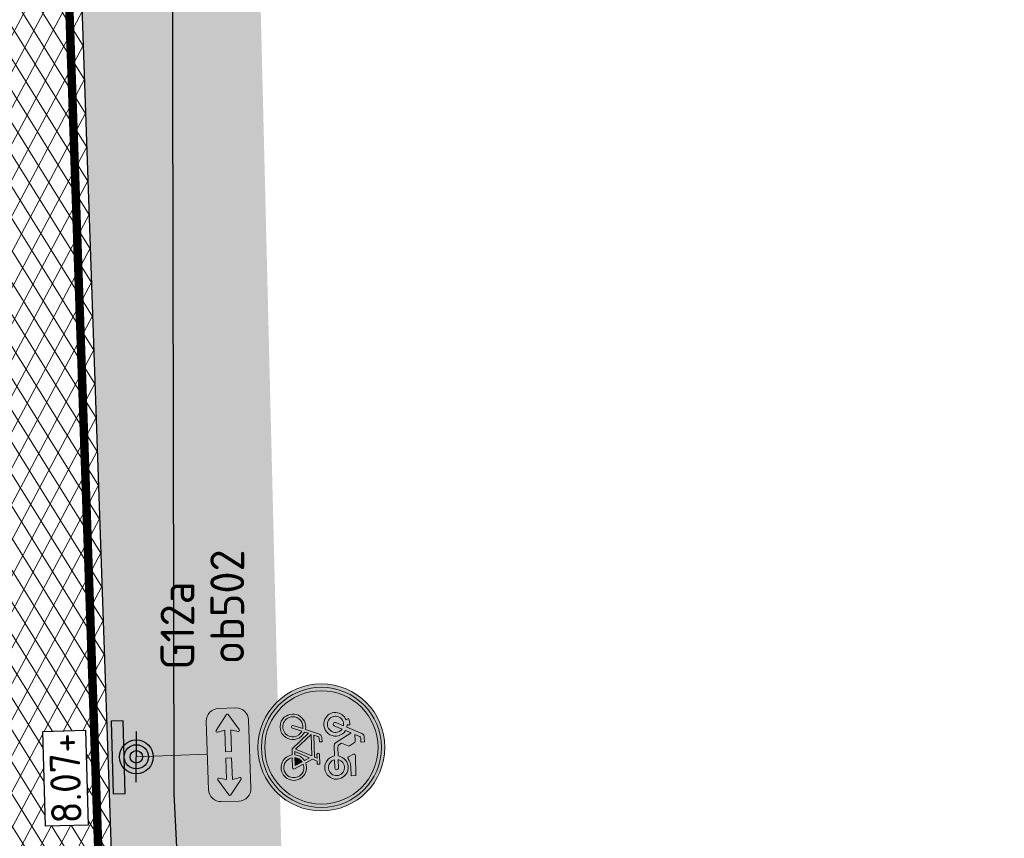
# Model space of a CAD drawing. Header units: metres. Extents: x 157685 to 160831, y 403691 to 406312.
# Tile 13 of 134: x 158669 to 158681, y 404204 to 404214. Entities that reach past the tile are written whole.
import ezdxf

# ---------------------------------------------------------------- set-up
doc = ezdxf.new("R2010")
doc.units = ezdxf.units.M
doc.linetypes.add('DASHDOT2', pattern=[12.7, 6.35, -3.175, 0, -3.175])
doc.layers.get('Defpoints').update_dxf_attribs({"color": 171})
for name, color, linetype, lineweight in [('N-WE-GR-GRAS-A', 62, 'Continuous', 18), ('N-WE-GW-HOOGTE_AFWERKHOOGTE-T25', 7, 'Continuous', 25), ('N-WE-IE-AANPIJLING-G', 7, 'Continuous', 18), ('N-WE-IE-MEUBILAIR_WEGMEUBILAIR-S', 7, 'Continuous', 25), ('N-WE-VH-GESLOTENVERHARDING_ASFALT-A-200', 253, 'Continuous', 18), ('N-WE-VH-KANTVERHARDING-G', 7, 'Continuous', 30), ('N-WE-VW-MARKERING_LANGS_STREEP_DOORGETROKKEN_010-G', 7, 'Continuous', 13), ('N-WE-VW-VERKEERSTEKEN_BORD-S', 1, 'Continuous', 25), ('N-WE-VW-VERKEERSTEKEN_BORD_G-S-500', 7, 'Continuous', 25), ('N-WE-VW-VERKEERSTEKEN_BORD_ONDERBORD-S-500', 7, 'Continuous', 25), ('X-XX-AL-BLADVERWIJZING_AS-G', 7, 'DASHDOT2', 25)]:
    doc.layers.add(name, color=color, linetype=linetype, lineweight=lineweight)
doc.styles.add('NLCS-ISO', font='NLCS-ISO.TTF')
doc.styles.add('NLCS-ISO-M200-T18', font='NLCS-ISO.TTF', dxfattribs={"height": 0.36})
pattern_1 = [(0, (0, 0), (1, 1), [0.12, -0.8]), (45, (0.4, 0.2), (-0.1131370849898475, 1.866761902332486), [0.12, -0.8]), (29.99999999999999, (0.08, 0.12), (0.2274613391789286, 1.286025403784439), [0.12, -0.8]), (15, (0.32, 0.48), (0.3856270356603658, 0.7244941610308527), [0.12, -0.8]), (135, (0.16, 2), (-0.02828427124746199, -0.6505382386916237), [0.12, -0.8]), (150, (1.2, 0.4), (0.2156921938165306, -0.5864101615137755), [0.12, -0.8]), (165, (0.24, 0.04), (0.1434520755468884, -0.7010146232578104), [0.12, -0.8]), (85, (0.4, 0.4), (-0.872677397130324, 1.040016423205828), [0.12, -0.8]), (99.99999999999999, (0, 0), (-1.112117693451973, 0.7787131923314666), [0.12, -0.7999999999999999])]

# ---------------------------------------------------------------- blocks, each defined once
blk = doc.blocks.new('N-SVW-VERKEERSTEKEN_BORD_G12A-SO')
at = {"true_color": 0x007dc8}
h = blk.add_hatch(color=152, dxfattribs=at)
h.dxf.hatch_style = 1
h.paths.add_polyline_path([(3.356918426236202, 1.154815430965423), (3.546040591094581, 1.219875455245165, 0.5778775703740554), (-2.833352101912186, 2.456545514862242), (-2.682239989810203, 2.325529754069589, -0.5778775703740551)])
at = {"true_color": 0xffffff}
h = blk.add_hatch(color=7, dxfattribs=at)
h.dxf.hatch_style = 1
h.paths.add_polyline_path([(-2.682239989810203, 2.325529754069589), (-2.531127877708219, 2.194513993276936, -0.5778775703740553), (3.167796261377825, 1.089755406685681), (3.356918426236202, 1.154815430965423, 0.5778775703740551)])
at = {"true_color": 0x007dc8}
h = blk.add_hatch(color=152, dxfattribs=at)
h.dxf.hatch_style = 1
h.paths.add_polyline_path([(-3.35, 0, 1), (3.35, 0, 1)])
h.paths.add_polyline_path([(-0.05489022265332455, 1.663209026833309), (-0.2368011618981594, 1.958814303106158, 0.2553060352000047), (-0.3137206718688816, 2.000828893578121), (-0.7132546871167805, 2.000828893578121), (-0.6119572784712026, 2.237174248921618, -0.3183027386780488), (-0.4769093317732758, 2.332838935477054), (-0.2574392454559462, 2.332838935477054), (-0.2574392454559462, 2.546676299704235), (-0.5331907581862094, 2.546676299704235, 0.3213273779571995), (-0.7639033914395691, 2.411628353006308), (-1.157804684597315, 1.528161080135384), (-1.287219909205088, 1.550646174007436), (-1.287219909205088, 1.719490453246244, 0.1068023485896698), (-1.664245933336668, 1.651943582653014), (-1.591112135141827, 1.494364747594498, 0.6710616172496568), (-1.655304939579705, 0.2490095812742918, 0.9483494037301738), (-0.9608425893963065, 1.449348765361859), (-0.8201619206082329, 1.775726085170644), (-0.2524832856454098, 0.8483395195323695, 0.2610761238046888), (-0.09990620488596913, 0.7628435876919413), (0.5247306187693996, 0.7628435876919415, 0.9315490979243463), (1.903419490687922, 0.8585082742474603, 0.9228273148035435), (0.5303633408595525, 0.9710711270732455), (0.00124606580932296, 0.9710710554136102, -0.2552017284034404), (-0.12239129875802, 1.038572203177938), (-0.2236887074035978, 1.196151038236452), (-0.04952293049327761, 1.572598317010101, 0.2513456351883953)], flags=16)
h.paths.add_polyline_path([(-1.234402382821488, 1.333895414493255), (-1.443895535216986, 0.8789584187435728, 1), (-1.254757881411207, 0.7918627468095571), (-1.045264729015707, 1.246799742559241, -0.8633696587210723), (-1.520287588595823, 0.4252713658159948, -0.929508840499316)], flags=0)
h.paths.add_polyline_path([(0.5190978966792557, 2.000828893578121), (1.717722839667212, 2.000828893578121), (1.717722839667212, 1.719490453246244), (1.16621981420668, 1.719490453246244, 0.1366086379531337), (0.7054305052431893, 1.559138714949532, -0.4856487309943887), (0.5866447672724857, 1.584396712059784), (0.4433471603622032, 1.890461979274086, -0.5265277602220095)], flags=16)
h.paths.add_polyline_path([(-0.5556418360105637, 0.04230770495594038), (-0.3305959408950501, 0.04254207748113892), (-0.3305959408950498, -0.1149909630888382), (-0.5275580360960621, -0.1149909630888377, 0.3458606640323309), (-0.6513101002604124, -0.1901433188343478), (-0.7413954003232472, -0.4301486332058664), (0.564113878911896, -0.4301486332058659), (0.6372934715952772, -0.2725697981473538), (0.4122135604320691, -0.2725697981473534, -1), (0.4122135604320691, -0.1149909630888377), (0.9917886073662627, -0.1149909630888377), (0.9917886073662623, -0.2725697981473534), (0.8060919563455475, -0.2725697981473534), (0.6823094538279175, -0.5482984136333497), (0.8904911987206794, -0.9534422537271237, -0.3180092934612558), (1.737378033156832, -1.177270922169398, -0.4761740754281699), (1.514794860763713, -2.321085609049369, -0.5293484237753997), (0.4009481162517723, -1.735657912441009), (0.04077446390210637, -1.735657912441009), (-0.8539353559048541, -0.7452605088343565), (-0.9327247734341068, -0.975973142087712, -0.427470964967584), (-0.5950982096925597, -2.017348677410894, -0.4733002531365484), (-1.738981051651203, -2.240034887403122, -0.7942654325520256), (-1.079015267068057, -0.9196917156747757), (-0.8089193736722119, -0.148787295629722, -0.3343475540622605)], flags=16)
h.paths.add_polyline_path([(1.689078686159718, 0.8832194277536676, -0.929508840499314), (0.7441778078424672, 0.7628435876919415), (1.245032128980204, 0.7628435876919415, 1), (1.245032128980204, 0.9710711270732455), (0.7441778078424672, 0.9710711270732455, -0.8633696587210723)], flags=0)
h.paths.add_polyline_path([(-0.7864113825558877, -0.5820489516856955), (0.4909800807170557, -0.5820489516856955), (0.06330535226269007, -1.527430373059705)], flags=0)
h.paths.add_polyline_path([(-1.135296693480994, -1.07727055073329), (-1.332258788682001, -1.634360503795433, 1.053204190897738), (-1.180312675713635, -1.679376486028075), (-0.988983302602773, -1.12791925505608, -0.5422541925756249), (-0.8795759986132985, -2.11751120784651, -0.6326380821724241), (-1.855575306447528, -1.6568455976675, -0.4799026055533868)], flags=0)
h.paths.add_polyline_path([(0.5979102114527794, -0.7283623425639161), (0.7498105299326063, -1.020989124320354, 0.2341669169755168), (0.4009481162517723, -1.578079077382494), (0.2096187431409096, -1.578079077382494)], flags=0)
h.paths.add_polyline_path([(0.8229901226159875, -1.167302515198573), (1.036804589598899, -1.578079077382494), (0.564113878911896, -1.578079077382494, -0.2160576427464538)], flags=0)
h.paths.add_polyline_path([(0.9636707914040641, -1.094122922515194, -0.5642606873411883), (1.744430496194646, -1.74783627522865, -0.3964878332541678), (1.099204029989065, -2.250804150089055, -0.3501344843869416), (0.564113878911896, -1.735657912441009), (1.166219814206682, -1.735657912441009, 0.5661508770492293), (1.233766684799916, -1.623095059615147)], flags=0)
h = blk.add_hatch(color=152, dxfattribs=at)
h.dxf.hatch_style = 1
h.paths.add_polyline_path([(-2.682239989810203, 2.325529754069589), (-2.833352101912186, 2.456545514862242, 0.1804943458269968), (-3.75, 0, 0.4142135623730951), (0, -3.75), (0, -3.55, -0.4142135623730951), (-3.55, 0, -0.1804943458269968)])
at = {"true_color": 0xffffff}
h = blk.add_hatch(color=7, dxfattribs=at)
h.dxf.hatch_style = 1
h.paths.add_polyline_path([(-0.05489022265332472, 1.663209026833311), (-0.2368011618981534, 1.958814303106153, 0.2553060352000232), (-0.3137206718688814, 2.000828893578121), (-0.713254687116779, 2.00082889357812), (-0.6119572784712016, 2.237174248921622, -0.3183027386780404), (-0.4769093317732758, 2.332838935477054), (-0.257439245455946, 2.332838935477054), (-0.257439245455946, 2.546676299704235), (-0.5331907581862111, 2.546676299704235, 0.3213273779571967), (-0.7639033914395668, 2.411628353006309), (-1.157804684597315, 1.528161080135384), (-1.287219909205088, 1.550646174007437), (-1.287219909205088, 1.719490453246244, 0.1068023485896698), (-1.664245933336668, 1.651943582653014), (-1.591112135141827, 1.494364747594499, 0.671061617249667), (-1.65530493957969, 0.2490095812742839, 0.9483494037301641), (-0.9608425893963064, 1.449348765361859), (-0.8201619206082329, 1.775726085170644), (-0.2518065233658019, 0.8472428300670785, 0.2591533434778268), (-0.09990620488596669, 0.7628435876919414), (0.5247306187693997, 0.7628435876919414, 0.9315490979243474), (1.903419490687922, 0.8585082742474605, 0.9228273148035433), (0.5303633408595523, 0.9710711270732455), (0.001391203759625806, 0.9710711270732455, -0.2554646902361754), (-0.1223912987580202, 1.038572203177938), (-0.2236887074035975, 1.196151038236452), (-0.04925750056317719, 1.573177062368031, 0.2495832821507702)])
h.paths.add_polyline_path([(-1.520287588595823, 0.425271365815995, -0.9295088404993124), (-1.234402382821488, 1.333895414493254), (-1.443895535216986, 0.8789584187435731, 1), (-1.254757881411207, 0.7918627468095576), (-1.045264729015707, 1.246799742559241, -0.8633696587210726)], flags=16)
h.paths.add_polyline_path([(1.689078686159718, 0.8832194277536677, -0.9295088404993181), (0.744177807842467, 0.7628435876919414), (1.245032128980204, 0.7628435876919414, 1), (1.245032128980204, 0.9710711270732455), (0.744177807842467, 0.9710711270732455, -0.8633696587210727)], flags=16)
h = blk.add_hatch(color=7, dxfattribs=at)
h.dxf.hatch_style = 1
h.paths.add_polyline_path([(-3.35, 0, -0.1804943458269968), (-2.531127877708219, 2.194513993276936), (-2.682239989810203, 2.325529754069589, 0.1804943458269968), (-3.55, 0, 0.4142135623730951), (0, -3.55), (0, -3.35, -0.4142135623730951)])
h = blk.add_hatch(color=7, dxfattribs=at)
h.dxf.hatch_style = 1
h.paths.add_polyline_path([(1.166219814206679, 1.719490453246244), (1.717722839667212, 1.719490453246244), (1.717722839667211, 2.000828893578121), (0.5190978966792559, 2.000828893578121, 0.5721557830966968), (0.4481691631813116, 1.880162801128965), (0.5866447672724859, 1.584396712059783, 0.4363209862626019), (0.6951614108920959, 1.551910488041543, -0.1401265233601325)])
at = {"true_color": 0x007dc8}
h = blk.add_hatch(color=152, dxfattribs=at)
h.dxf.hatch_style = 1
h.paths.add_polyline_path([(-1.045264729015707, 1.246799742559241), (-1.254757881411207, 0.7918627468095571, -1), (-1.443895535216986, 0.8789584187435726), (-1.234402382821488, 1.333895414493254, 0.9295088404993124), (-1.520287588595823, 0.425271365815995, 0.8633696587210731)])
h = blk.add_hatch(color=152, dxfattribs=at)
h.dxf.hatch_style = 1
h.paths.add_polyline_path([(3.75, 0, 0.08302223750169), (3.546040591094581, 1.219875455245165), (3.356918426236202, 1.154815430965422, -0.08302223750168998), (3.55, 0, -0.4142135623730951), (0, -3.55), (0, -3.75, 0.4142135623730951)])
h = blk.add_hatch(color=152, dxfattribs=at)
h.dxf.hatch_style = 1
h.paths.add_polyline_path([(0.744177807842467, 0.9710711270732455), (1.245032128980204, 0.9710711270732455, -1), (1.245032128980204, 0.7628435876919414), (0.744177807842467, 0.7628435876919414, 0.9295088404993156), (1.689078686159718, 0.8832194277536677, 0.8633696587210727)])
at = {"true_color": 0xffffff}
h = blk.add_hatch(color=7, dxfattribs=at)
h.dxf.hatch_style = 1
h.paths.add_polyline_path([(3.356918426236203, 1.154815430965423), (3.167796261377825, 1.08975540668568, -0.08302223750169), (3.35, 0, -0.4142135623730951), (0, -3.35), (0, -3.55, 0.4142135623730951), (3.55, 0, 0.08302223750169)])
h = blk.add_hatch(color=7, dxfattribs=at)
h.dxf.hatch_style = 1
h.paths.add_polyline_path([(0.6823094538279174, -0.5482984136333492), (0.8060919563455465, -0.2725697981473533), (0.9917886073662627, -0.2725697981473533), (0.9917886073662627, -0.1149909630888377), (0.412213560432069, -0.1149909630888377, 1), (0.412213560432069, -0.2725697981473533), (0.6372934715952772, -0.2725697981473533), (0.5641138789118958, -0.4301486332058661), (-0.7413954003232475, -0.4301486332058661), (-0.6513101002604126, -0.190143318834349, -0.3458606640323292), (-0.5275580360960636, -0.1149909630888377), (-0.3305959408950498, -0.1149909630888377), (-0.3305959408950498, 0.04254207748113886), (-0.5556418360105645, 0.04230770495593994, 0.3343475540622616), (-0.8089193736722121, -0.1487872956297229), (-1.079015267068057, -0.9196917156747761, 0.7942654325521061), (-1.738981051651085, -2.240034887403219, 0.4733002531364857), (-0.5950982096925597, -2.017348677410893, 0.427470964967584), (-0.932724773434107, -0.9759731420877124), (-0.853935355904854, -0.7452605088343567), (0.04077446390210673, -1.735657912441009), (0.4009481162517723, -1.735657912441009, 0.5293484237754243), (1.514794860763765, -2.321085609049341, 0.4761740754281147), (1.73737803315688, -1.177270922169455, 0.3180092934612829), (0.8904911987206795, -0.9534422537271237)])
h.paths.add_polyline_path([(-0.7864113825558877, -0.5820489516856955), (0.4909800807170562, -0.5820489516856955), (0.06330535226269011, -1.527430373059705)], flags=16)
h.paths.add_polyline_path([(-0.9889833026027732, -1.127919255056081, -0.5422541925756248), (-0.8795759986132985, -2.117511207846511, -0.6326380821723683), (-1.855575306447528, -1.656845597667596, -0.479902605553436), (-1.135296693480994, -1.07727055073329), (-1.332258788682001, -1.634360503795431, 1.053204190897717), (-1.180312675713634, -1.679376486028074)], flags=16)
h.paths.add_polyline_path([(0.5979102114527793, -0.7283623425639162), (0.7498105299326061, -1.020989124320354, 0.2341669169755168), (0.4009481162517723, -1.578079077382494), (0.2096187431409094, -1.578079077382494)], flags=16)
h.paths.add_polyline_path([(0.822990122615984, -1.167302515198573), (1.036804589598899, -1.578079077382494), (0.5641138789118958, -1.578079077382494, -0.2160576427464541)], flags=16)
h.paths.add_polyline_path([(0.5641138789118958, -1.735657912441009), (1.166219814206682, -1.735657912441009, 0.566150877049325), (1.233766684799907, -1.623095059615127), (0.9636707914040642, -1.094122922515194, -0.5642606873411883), (1.744430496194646, -1.74783627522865, -0.3964878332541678), (1.099204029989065, -2.250804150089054, -0.3501344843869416)], flags=16)
at = {"true_color": 0x007dc8}
h = blk.add_hatch(color=152, dxfattribs=at)
h.dxf.hatch_style = 1
h.paths.add_polyline_path([(-0.7864113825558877, -0.5820489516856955), (0.06330535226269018, -1.527430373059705), (0.490980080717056, -0.5820489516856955)])
h = blk.add_hatch(color=152, dxfattribs=at)
h.dxf.hatch_style = 1
h.paths.add_polyline_path([(-1.332258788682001, -1.634360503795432), (-1.135296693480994, -1.07727055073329, 0.479902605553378), (-1.855575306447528, -1.656845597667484, 0.6326380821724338), (-0.8795759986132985, -2.117511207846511, 0.5422541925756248), (-0.9889833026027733, -1.12791925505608), (-1.180312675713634, -1.679376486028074, -1.053204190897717)])
h = blk.add_hatch(color=152, dxfattribs=at)
h.dxf.hatch_style = 1
h.paths.add_polyline_path([(0.2096187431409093, -1.578079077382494), (0.4009481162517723, -1.578079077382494, -0.2341669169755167), (0.7498105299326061, -1.020989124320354), (0.5979102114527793, -0.7283623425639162)])
h = blk.add_hatch(color=152, dxfattribs=at)
h.dxf.hatch_style = 1
h.paths.add_polyline_path([(1.744430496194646, -1.74783627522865, 0.5642606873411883), (0.9636707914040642, -1.094122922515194), (1.233766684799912, -1.623095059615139, -0.5661508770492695), (1.166219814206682, -1.735657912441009), (0.5641138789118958, -1.735657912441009, 0.3501344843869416), (1.099204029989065, -2.250804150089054, 0.3964878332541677)])
h = blk.add_hatch(color=152, dxfattribs=at)
h.dxf.hatch_style = 1
h.paths.add_polyline_path([(1.036804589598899, -1.578079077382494), (0.8229901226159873, -1.167302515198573, 0.2160576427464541), (0.5641138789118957, -1.578079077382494)])
at = {"color": 7, "lineweight": 0, "true_color": 0xffffff}
for points in [[(0.5303633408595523, 0.9710711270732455, -0.9228273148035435), (1.903419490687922, 0.8585082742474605, -0.931549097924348), (0.5247306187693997, 0.7628435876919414), (-0.09990620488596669, 0.7628435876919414, -0.2591533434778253), (-0.2518065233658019, 0.8472428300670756), (-0.8201619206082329, 1.775726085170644), (-0.9608425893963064, 1.449348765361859, -0.9483494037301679), (-1.655304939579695, 0.2490095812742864, -0.6710616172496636), (-1.591112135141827, 1.494364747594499), (-1.664245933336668, 1.651943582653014, -0.1068023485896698), (-1.287219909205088, 1.719490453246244), (-1.287219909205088, 1.550646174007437), (-1.157804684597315, 1.528161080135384), (-0.7639033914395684, 2.411628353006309, -0.3213273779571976), (-0.5331907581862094, 2.546676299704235), (-0.257439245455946, 2.546676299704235), (-0.257439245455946, 2.332838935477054), (-0.4769093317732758, 2.332838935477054, 0.3183027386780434), (-0.6119572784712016, 2.237174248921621), (-0.7132546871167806, 2.000828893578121), (-0.3137206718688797, 2.000828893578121, -0.2655979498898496), (-0.2349541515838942, 1.955812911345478), (-0.05489022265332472, 1.663209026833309, -0.2495832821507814), (-0.04925750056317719, 1.573177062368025), (-0.2236887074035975, 1.196151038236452), (-0.1223912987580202, 1.038572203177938, 0.2554646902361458), (0.001391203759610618, 0.9710711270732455)], [(1.717722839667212, 2.000828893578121), (0.5190978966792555, 2.000828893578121, 0.5265277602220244), (0.4433471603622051, 1.890461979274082), (0.5866447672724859, 1.584396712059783, 0.4856487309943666), (0.7054305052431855, 1.559138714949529, -0.1366086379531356), (1.166219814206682, 1.719490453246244), (1.717722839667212, 1.719490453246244)], [(-1.045264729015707, 1.246799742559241, -0.8633696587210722), (-1.520287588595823, 0.425271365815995, -0.9295088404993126), (-1.234402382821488, 1.333895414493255), (-1.443895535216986, 0.8789584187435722, 0.9999999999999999), (-1.254757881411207, 0.7918627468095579)], [(0.744177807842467, 0.9710711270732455, -0.8633696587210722), (1.689078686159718, 0.8832194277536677, -0.9295088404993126), (0.744177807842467, 0.7628435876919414), (1.245032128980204, 0.7628435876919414, 0.9999999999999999), (1.245032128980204, 0.9710711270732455)], [(0.6823094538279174, -0.5482984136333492), (0.8060919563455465, -0.2725697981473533), (0.9917886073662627, -0.2725697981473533), (0.9917886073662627, -0.1149909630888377), (0.412213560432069, -0.1149909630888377, 0.9999999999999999), (0.412213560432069, -0.2725697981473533), (0.6372934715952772, -0.2725697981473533), (0.5641138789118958, -0.4301486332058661), (-0.7413954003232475, -0.4301486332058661), (-0.6513101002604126, -0.1901433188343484, -0.3458606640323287), (-0.5275580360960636, -0.1149909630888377), (-0.3305959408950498, -0.1149909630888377), (-0.3305959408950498, 0.04254207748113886), (-0.5556418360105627, 0.04230770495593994, 0.3343475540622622), (-0.8089193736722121, -0.1487872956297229), (-1.079015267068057, -0.9196917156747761, 0.7942654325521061), (-1.738981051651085, -2.240034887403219, 0.4733002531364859), (-0.5950982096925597, -2.017348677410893, 0.4274709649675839), (-0.932724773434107, -0.9759731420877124), (-0.853935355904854, -0.7452605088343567), (0.04077446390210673, -1.735657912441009), (0.4009481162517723, -1.735657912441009, 0.5293484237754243), (1.514794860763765, -2.321085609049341, 0.4761740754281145), (1.73737803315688, -1.177270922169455, 0.3180092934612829), (0.8904911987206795, -0.9534422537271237)], [(-0.9889833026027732, -1.12791925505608, -0.5422541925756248), (-0.8795759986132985, -2.117511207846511, -0.6326380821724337), (-1.855575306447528, -1.656845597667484, -0.479902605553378), (-1.135296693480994, -1.07727055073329), (-1.332258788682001, -1.634360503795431, 1.053204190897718), (-1.180312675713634, -1.679376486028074)], [(0.5979102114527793, -0.7283623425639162), (0.2096187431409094, -1.578079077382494), (0.4009481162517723, -1.578079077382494, -0.2341669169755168), (0.7498105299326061, -1.020989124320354)], [(0.9636707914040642, -1.094122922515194, -0.5642606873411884), (1.744430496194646, -1.74783627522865, -0.3964878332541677), (1.099204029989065, -2.250804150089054, -0.3501344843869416), (0.5641138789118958, -1.735657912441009), (1.166219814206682, -1.735657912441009, 0.5661508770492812), (1.233766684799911, -1.623095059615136)], [(1.036804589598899, -1.578079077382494), (0.8229901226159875, -1.167302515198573, 0.2160576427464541), (0.5641138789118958, -1.578079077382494)]]:
    blk.add_lwpolyline(points, format="xyb", close=True, dxfattribs=at)
blk.add_lwpolyline([(0.4909800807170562, -0.5820489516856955), (-0.7864113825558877, -0.5820489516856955), (0.06330535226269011, -1.527430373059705)], close=True, dxfattribs=at)
at = {"color": 152, "lineweight": 0, "true_color": 0x007dc8}
blk.add_circle((0, 0), 3.75, dxfattribs=at)
at = {"color": 7, "lineweight": 0, "true_color": 0xffffff}
for radius in [3.55, 3.35]:
    blk.add_circle((0, 0), radius, dxfattribs=at)
blk = doc.blocks.new('N-SVW-VERKEERSTEKEN_BORD_ONDERBORD_OB502-SO')
at = {"true_color": 0xffffff}
h = blk.add_hatch(color=7, dxfattribs=at)
h.dxf.hatch_style = 1
edge = h.paths.add_edge_path()
edge.add_line((-2.749999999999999, 0.5240370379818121), (-2.749999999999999, -0.5240370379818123))
edge.add_arc((-2.024037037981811, -0.5240370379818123), 0.7259629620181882, 180, 270.0000000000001)
edge.add_line((-2.02403703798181, -1.250000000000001), (2.02403703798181, -1.25))
edge.add_arc((2.02403703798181, -0.5240370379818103), 0.7259629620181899, 270.0000000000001, 360)
edge.add_line((2.75, -0.5240370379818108), (2.749999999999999, 0.524037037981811))
edge.add_arc((2.02403703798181, 0.524037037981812), 0.7259629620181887, 359.9999999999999, 449.9999999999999)
edge.add_line((2.024037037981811, 1.250000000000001), (-2.02403703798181, 1.25))
edge.add_arc((-2.024037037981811, 0.5240370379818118), 0.7259629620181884, 449.9999999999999, 540)
at = {"true_color": 0x191919}
h = blk.add_hatch(color=250, dxfattribs=at)
h.dxf.hatch_style = 1
edge = h.paths.add_edge_path()
edge.add_arc((-2.332920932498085, -6.985717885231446e-16), 0.07060174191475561, 484.6848958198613, 595.4488515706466)
edge.add_line((-2.372962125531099, -0.05814902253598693), (-1.466168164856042, -0.6841253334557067))
edge.add_arc((-1.426992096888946, -0.6273745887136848), 0.06895949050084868, 235.3819778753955, 376.980443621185)
edge.add_line((-1.361038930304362, -0.6072352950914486), (-1.463026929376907, -0.1741725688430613))
edge.add_line((-1.463026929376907, -0.1741725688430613), (-0.1868178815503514, -0.1741725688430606))
edge.add_line((-0.1868178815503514, -0.1741725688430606), (-0.1868178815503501, 0.1741661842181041))
edge.add_line((-0.1868178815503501, 0.1741661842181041), (-1.463026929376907, 0.1741661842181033))
edge.add_line((-1.463026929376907, 0.1741661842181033), (-1.361038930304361, 0.6088059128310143))
edge.add_arc((-1.42990009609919, 0.6249641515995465), 0.07073152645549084, 346.794480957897, 480.8476316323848)
edge.add_line((-1.466168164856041, 0.6856895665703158), (-2.373097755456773, 0.05805539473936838))
h = blk.add_hatch(color=250, dxfattribs=at)
h.dxf.hatch_style = 1
edge = h.paths.add_edge_path()
edge.add_arc((2.332920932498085, -6.985717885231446e-16), 0.07060174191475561, -55.448851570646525, 55.31510418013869, ccw=False)
edge.add_line((2.3729621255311, -0.05814902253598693), (1.466168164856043, -0.6841253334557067))
edge.add_arc((1.426992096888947, -0.6273745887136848), 0.06895949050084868, 163.019556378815, 304.6180221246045, ccw=False)
edge.add_line((1.361038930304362, -0.6072352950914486), (1.463026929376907, -0.1741725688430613))
edge.add_line((1.463026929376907, -0.1741725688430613), (0.1868178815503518, -0.1741725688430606))
edge.add_line((0.1868178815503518, -0.1741725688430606), (0.1868178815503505, 0.1741661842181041))
edge.add_line((0.1868178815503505, 0.1741661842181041), (1.463026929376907, 0.1741661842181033))
edge.add_line((1.463026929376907, 0.1741661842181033), (1.361038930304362, 0.6088059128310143))
edge.add_arc((1.42990009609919, 0.6249641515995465), 0.07073152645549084, 59.152368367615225, 193.2055190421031, ccw=False)
edge.add_line((1.466168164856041, 0.6856895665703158), (2.373097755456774, 0.05805539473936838))
at = {"color": 250, "lineweight": 0, "true_color": 0x191919}
for points in [[(-2.749999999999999, 0.5240370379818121), (-2.749999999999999, -0.5240370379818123, 0.4142135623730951), (-2.02403703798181, -1.250000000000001), (2.02403703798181, -1.25, 0.4142135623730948), (2.75, -0.5240370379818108), (2.749999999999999, 0.524037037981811, 0.4142135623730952), (2.024037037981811, 1.250000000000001), (-2.02403703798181, 1.25, 0.4142135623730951)], [(-0.1868178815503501, 0.1741661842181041), (-1.463026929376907, 0.1741661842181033), (-1.361038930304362, 0.6088059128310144, 0.6622191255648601), (-1.466168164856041, 0.6856895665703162), (-2.373097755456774, 0.05805539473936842, 0.5240670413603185), (-2.373097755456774, -0.05805539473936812), (-1.466168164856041, -0.6841253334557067, 0.7106529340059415), (-1.361038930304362, -0.6072352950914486), (-1.463026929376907, -0.1741725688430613), (-0.186817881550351, -0.1741725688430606)], [(0.1868178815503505, 0.1741661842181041), (1.463026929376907, 0.1741661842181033), (1.361038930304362, 0.6088059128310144, -0.6622191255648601), (1.466168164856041, 0.6856895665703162), (2.373097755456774, 0.05805539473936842, -0.5240670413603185), (2.373097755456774, -0.05805539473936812), (1.466168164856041, -0.6841253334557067, -0.7106529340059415), (1.361038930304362, -0.6072352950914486), (1.463026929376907, -0.1741725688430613), (0.1868178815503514, -0.1741725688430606)]]:
    blk.add_lwpolyline(points, format="xyb", close=True, dxfattribs=at)
blk = doc.blocks.new('verkeersbord richting')
h = blk.add_hatch(color=256)
edge = h.paths.add_edge_path()
edge.add_arc((-2.096674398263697e-10, -9.234605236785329e-12), 0.7142857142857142, -540.0000000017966, -180.0000000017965)
h.paths.add_polyline_path([(-2.142857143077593, 1.42857142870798), (-2.142857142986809, 0.7142857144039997), (2.142857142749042, 0.7142857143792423), (2.142857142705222, 1.428571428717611)])
blk.add_lwpolyline([(-2.142857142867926, 1.428571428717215), (-2.142857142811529, 0.7142857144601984), (2.142857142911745, 0.7142857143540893), (2.142857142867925, 1.428571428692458)], close=True)
blk.add_circle((0, 0), 0.7142857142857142)
blk = doc.blocks.new('SIE-WEG_VERKEERSBORD_PAAL-SO')
blk.add_line((-0.2999998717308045, 0.0002770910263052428), (0.2999998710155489, -0.0002770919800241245))
for radius in [0.1999999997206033, 0.07454196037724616]:
    blk.add_circle((0, 0), radius)
at = {"style": 'NLCS-ISO'}
blk.add_attdef('VERKEERSBORD', (0.2003657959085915, 0.2017319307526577), '', height=0.3999999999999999, dxfattribs=at)

msp = doc.modelspace()

# ---------------------------------------------------------------- hatches: boundary and pattern name
at = {"layer": 'N-WE-GR-GRAS-A'}
h = msp.add_hatch(dxfattribs=at)
h.set_pattern_fill('AGR-GRAS_01-SO', color=256, scale=0.04, pattern_type=2)
h.set_pattern_definition(pattern_1)
edge = h.paths.add_edge_path()
edge.add_line((158698.9554217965, 404286.0254235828), (158699.7076652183, 404286.8846365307))
edge.add_line((158699.7076652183, 404286.8846365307), (158698.2558703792, 404289.9138262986))
edge.add_line((158698.2558703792, 404289.9138262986), (158689.1633027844, 404285.6056905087))
edge.add_line((158689.1633027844, 404285.6056905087), (158670.179, 404276.603))
edge.add_line((158670.179, 404276.603), (158654.239, 404254.3899270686))
edge.add_line((158654.239, 404254.3899270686), (158654.239, 404252.879))
edge.add_line((158654.239, 404252.879), (158655.404, 404250.925))
edge.add_line((158655.404, 404250.925), (158655.3525774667, 404248.215967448))
edge.add_line((158655.3525774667, 404248.215967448), (158655.2134875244, 404243.6302301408))
edge.add_line((158655.2134875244, 404243.6302301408), (158655.1205, 404241.2185))
edge.add_line((158655.1205, 404241.2185), (158654.9146433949, 404234.799052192))
edge.add_line((158654.9146433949, 404234.799052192), (158654.9002907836, 404230.4923366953))
edge.add_line((158654.9002907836, 404230.4923366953), (158655.358, 404217.152))
edge.add_line((158655.358, 404217.152), (158655.098, 404215.549))
edge.add_line((158655.098, 404215.549), (158654.309, 404214.047))
edge.add_line((158654.309, 404214.047), (158653.0248260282, 404212.7441843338))
edge.add_line((158653.0248260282, 404212.7441843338), (158652.018, 404211.996))
edge.add_line((158652.018, 404211.996), (158648.868592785, 404210.6705056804))
edge.add_line((158648.868592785, 404210.6705056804), (158646.841, 404210.172))
edge.add_line((158646.841, 404210.172), (158646.6833748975, 404207.8245385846))
edge.add_line((158646.6833748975, 404207.8245385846), (158649.9648288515, 404207.8160129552))
edge.add_arc((158649.9458615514, 404215.2159886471), 7.399999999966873, 270.1468577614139, 361.7967170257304)
edge.add_line((158657.3422234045, 404215.4480044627), (158657.2858057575, 404217.2465255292))
edge.add_line((158657.2858057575, 404217.2465255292), (158657.1690604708, 404220.968213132))
edge.add_arc((158725.235579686, 404223.1033857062), 68.09999999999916, 125.47036822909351, 181.7967170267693, ccw=False)
edge.add_line((158685.7183863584, 404278.565097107), (158686.2480246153, 404279.5019794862))
edge.add_line((158686.2480246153, 404279.5019794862), (158684.5285826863, 404283.4077388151))
edge.add_line((158684.5285826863, 404283.4077388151), (158688.1427619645, 404285.1217131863))
edge.add_line((158688.1427619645, 404285.1217131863), (158689.8494060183, 404281.8030418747))
edge.add_line((158689.8494060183, 404281.8030418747), (158690.7988347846, 404281.8547312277))
edge.add_arc((158725.2355796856, 404223.1033857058), 68.10000000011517, 115.60692638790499, 120.37644115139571, ccw=False)
edge.add_line((158695.8031160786, 404284.5146231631), (158698.9554217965, 404286.0254235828))
h = msp.add_hatch(dxfattribs=at)
h.set_pattern_fill('AGR-GRAS_01-SO', color=256, scale=0.04, pattern_type=2)
h.set_pattern_definition(pattern_1)
edge = h.paths.add_edge_path()
edge.add_line((158705.329863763, 404278.3218098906), (158704.2700090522, 404280.5332112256))
edge.add_line((158704.2700090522, 404280.5332112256), (158703.4107961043, 404281.2854546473))
edge.add_line((158703.4107961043, 404281.2854546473), (158698.4827236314, 404278.9235853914))
edge.add_arc((158725.235579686, 404223.103385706), 61.89999999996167, 115.6069263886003, 181.7967170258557)
edge.add_line((158663.3660122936, 404221.1626047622), (158663.8267256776, 404206.5303224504))
edge.add_line((158663.8267256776, 404206.5303224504), (158664.6975399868, 404206.5603107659))
edge.add_arc((158664.628706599, 404208.5591259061), 1.999999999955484, 271.9723208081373, 360.0000000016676)
edge.add_line((158666.6287065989, 404208.5591259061), (158666.1345433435, 404222.9432895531))
edge.add_arc((158721.101959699, 404224.836207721), 54.99999999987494, 115.91665461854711, 181.972320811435, ccw=False)
edge.add_line((158697.0634808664, 404274.3049001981), (158705.329863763, 404278.3218098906))
h = msp.add_hatch(dxfattribs=at)
h.set_pattern_fill('AGR-GRAS_01-SO', color=256, scale=0.04, pattern_type=2)
h.set_pattern_definition(pattern_1)
edge = h.paths.add_edge_path()
edge.add_line((158708.3486960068, 404272.6014180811), (158707.0674285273, 404275.2748001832))
edge.add_line((158707.0674285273, 404275.2748001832), (158698.5932022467, 404271.1568924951))
edge.add_arc((158721.1019596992, 404224.8362077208), 51.50000000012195, 115.9166546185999, 181.9723208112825)
edge.add_line((158669.6324698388, 404223.0637479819), (158672.042649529, 404153.0758569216))
edge.add_line((158672.042649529, 404153.0758569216), (158675.0221167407, 404153.1300293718))
edge.add_line((158675.0221167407, 404153.1300293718), (158674.813, 404154.148))
edge.add_line((158674.813, 404154.148), (158673.527, 404154.116))
edge.add_line((158673.527, 404154.116), (158673.1169544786, 404170.8203094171))
edge.add_line((158673.1169544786, 404170.8203094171), (158672.8216102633, 404182.8519520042))
edge.add_line((158672.8216102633, 404182.8519520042), (158672.6316441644, 404190.5907330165))
edge.add_line((158672.6316441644, 404190.5907330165), (158672.3362946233, 404202.6225925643))
edge.add_line((158672.3362946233, 404202.6225925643), (158672.1594413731, 404209.8271863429))
edge.add_line((158672.1594413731, 404209.8271863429), (158671.926370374, 404219.3219616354))
edge.add_line((158671.926370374, 404219.3219616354), (158671.7828408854, 404225.2272546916))
edge.add_line((158671.7828408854, 404225.2272546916), (158671.818531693, 404227.7312241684))
edge.add_line((158671.818531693, 404227.7312241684), (158672.3022853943, 404233.2122635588))
edge.add_line((158672.3022853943, 404233.2122635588), (158673.0898998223, 404237.5551143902))
edge.add_line((158673.0898998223, 404237.5551143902), (158673.6427833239, 404239.8009157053))
edge.add_line((158673.6427833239, 404239.8009157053), (158675.004784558, 404244.1340276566))
edge.add_line((158675.004784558, 404244.1340276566), (158676.8326662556, 404248.5728280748))
edge.add_line((158676.8326662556, 404248.5728280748), (158677.868, 404250.681))
edge.add_line((158677.868, 404250.681), (158680.0665245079, 404253.523227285))
edge.add_line((158680.0665245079, 404253.523227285), (158683.1265518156, 404257.005973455))
edge.add_line((158683.1265518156, 404257.005973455), (158686.2461894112, 404260.100398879))
edge.add_line((158686.2461894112, 404260.100398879), (158689.0149774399, 404262.5288427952))
edge.add_line((158689.0149774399, 404262.5288427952), (158694.114396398, 404266.3543436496))
edge.add_line((158694.114396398, 404266.3543436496), (158695.6307454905, 404267.3508891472))
edge.add_line((158695.6307454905, 404267.3508891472), (158699.0262478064, 404269.3753005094))
edge.add_line((158699.0262478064, 404269.3753005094), (158703.3729007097, 404271.5124656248))
edge.add_line((158703.3729007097, 404271.5124656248), (158704.5397033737, 404271.9695142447))
edge.add_line((158704.5397033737, 404271.9695142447), (158708.3486960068, 404272.6014180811))
at = {"layer": 'N-WE-VH-GESLOTENVERHARDING_ASFALT-A-200', "true_color": 0xcf7363}
h = msp.add_hatch(dxfattribs=at)
h.set_pattern_fill('AVH-ASFALT-SO', color=23, scale=0.2, angle=90, pattern_type=2)
h.set_pattern_definition([(61.97232081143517, (158667.0163132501, 404201.6964051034), (-0.176544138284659, 0.09397961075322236), []), (121.9723208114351, (158667.0163132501, 404201.6964051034), (-0.1696607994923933, -0.1059019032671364), [])])
edge = h.paths.add_edge_path()
edge.add_line((158670.5943528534, 404104.0465311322), (158673.4894519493, 404104.1462299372))
edge.add_line((158673.4894519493, 404104.1462299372), (158673.4571584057, 404105.1457106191))
edge.add_line((158673.4571584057, 404105.1457106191), (158673.3487779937, 404115.1479061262))
edge.add_line((158673.3487779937, 404115.1479061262), (158669.6324698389, 404223.0637479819))
edge.add_arc((158721.1019596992, 404224.8362077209), 51.50000000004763, 115.9166546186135, 181.9723208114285, ccw=False)
edge.add_line((158698.5932022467, 404271.1568924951), (158844.2540731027, 404341.9383420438))
edge.add_arc((158931.6667234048, 404162.0521875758), 200.0000000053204, 102.00331480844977, 115.9166546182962, ccw=False)
edge.add_line((158890.0730672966, 404357.6793016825), (158896.0895711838, 404358.9585128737))
edge.add_line((158896.0895711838, 404358.9585128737), (158896.1344402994, 404362.5462889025))
edge.add_line((158896.1344402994, 404362.5462889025), (158889.3451783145, 404361.1027761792))
edge.add_arc((158931.666723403, 404162.0521875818), 203.4999999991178, 102.003314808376, 115.9166546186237)
edge.add_line((158842.7243517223, 404345.0863497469), (158697.0634808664, 404274.3049001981))
edge.add_arc((158721.1019596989, 404224.836207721), 54.99999999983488, 115.9166546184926, 181.9723208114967)
edge.add_line((158666.1345433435, 404222.943289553), (158669.8508514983, 404115.0274476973))
edge.add_line((158669.8508514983, 404115.0274476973), (158670.5576603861, 404105.0458603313))
edge.add_line((158670.5576603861, 404105.0458603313), (158670.5943528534, 404104.0465311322))

# ---------------------------------------------------------------- linework, layer by layer
at = {"layer": 'Defpoints'}
msp.add_lwpolyline([(158672.5944053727, 404154.3680530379), (158672.2303235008, 404180.8696596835), (158671.0334824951, 404204.7613572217), (158670.9892981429, 404228.1431344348), (158672.17521599, 404238.092875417), (158675.3050697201, 404247.9202317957), (158679.0425460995, 404255.2478314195), (158685.2956504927, 404261.1745743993), (158695.6514370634, 404268.6937608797), (158705.4436799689, 404273.9880436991), (158707.256, 404275.566), (158709.2055666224, 404275.9076533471), (158710.128, 404276.941), (158720.5346733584, 404280.5712301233), (158745.8937870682, 404292.6865762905)], dxfattribs=at)
at = {"layer": 'N-WE-IE-AANPIJLING-G', "flags": 128}
msp.add_lwpolyline([(158671.4258070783, 404205.230535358), (158670.5851222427, 404205.1983603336)], dxfattribs=at)
at = {"layer": 'N-WE-VH-KANTVERHARDING-G'}
msp.add_lwpolyline([(159237.4495382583, 404339.4471754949, -0.02105768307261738), (159225.5449052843, 404335.2315376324), (159184.379560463, 404322.5774390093, -0.1553543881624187), (159147.9750009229, 404322.9420675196), (159005.8322332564, 404369.7724040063, 0.1327104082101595), (158958.952757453, 404372.3242968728), (158890.0730672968, 404357.6793016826, 0.06078308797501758), (158844.2540731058, 404341.9383420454), (158698.5932022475, 404271.1568924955, 0.2964777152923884), (158669.6324698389, 404223.0637479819), (158673.3487779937, 404115.1479061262)], format="xyb", dxfattribs=at)
at = {"layer": 'N-WE-VW-MARKERING_LANGS_STREEP_DOORGETROKKEN_010-G', "const_width": 0.1, "flags": 128}
msp.add_lwpolyline([(159237.393559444, 404339.5863386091, -0.0210576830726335), (159225.500831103, 404335.3749163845), (159184.3354862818, 404322.7208177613, -0.1553543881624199), (159148.0219381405, 404323.0845347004), (159005.879170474, 404369.9148711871, 0.1327104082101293), (158958.9215622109, 404372.4710172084), (158890.0418720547, 404357.8260220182, 0.06078308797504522), (158844.1885136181, 404342.0732566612), (158698.5276427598, 404271.2918071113, 0.296477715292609), (158669.4825587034, 404223.0585854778), (158673.1988668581, 404115.1427436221)], format="xyb", dxfattribs=at)
at = {"layer": 'X-XX-AL-BLADVERWIJZING_AS-G', "ltscale": 0.4, "extrusion": (5.890497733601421e-07, 2.738022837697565e-05, 0.9999999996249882), "elevation": 19.07915983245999}
msp.add_lwpolyline([(158704.278906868, 404208.5941020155), (158645.4014586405, 404329.6906105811)], dxfattribs=at)

# ---------------------------------------------------------------- block references
at = {"layer": 'N-WE-IE-MEUBILAIR_WEGMEUBILAIR-S'}
ref = msp.add_blockref('SIE-WEG_VERKEERSBORD_PAAL-SO', (158670.5851222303, 404205.1983603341), dxfattribs=dict(at, rotation=90))
ref.add_attrib('VERKEERSBORD', 'ob502', (158671.8604309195, 404206.2936848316), dxfattribs={"layer": '0', "height": 0.3999999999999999, "rotation": 90, "style": 'NLCS-ISO'})
ref = msp.add_blockref('SIE-WEG_VERKEERSBORD_PAAL-SO', (158670.5851222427, 404205.1983603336), dxfattribs=dict(at, rotation=90))
ref.add_attrib('VERKEERSBORD', 'G12a', (158671.2713034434, 404206.2256997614), dxfattribs={"layer": '0', "height": 0.3999999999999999, "rotation": 90, "style": 'NLCS-ISO'})
at = {"layer": 'N-WE-VW-VERKEERSTEKEN_BORD-S', "xscale": 0.2000000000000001, "yscale": 0.2000000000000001, "zscale": 0.2000000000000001, "rotation": 91.65720742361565}
msp.add_blockref('verkeersbord richting', (158670.585122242, 404205.1983603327), dxfattribs=at)
at = {"layer": 'N-WE-VW-VERKEERSTEKEN_BORD_G-S-500', "xscale": 0.2, "yscale": 0.2, "zscale": 0.2, "rotation": 271.4082352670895}
msp.add_blockref('N-SVW-VERKEERSTEKEN_BORD_G12A-SO', (158672.7739448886, 404205.3096613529), dxfattribs=at)
at = {"layer": 'N-WE-VW-VERKEERSTEKEN_BORD_ONDERBORD-S-500', "xscale": 0.2, "yscale": 0.2, "zscale": 0.2, "rotation": 271.965362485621}
msp.add_blockref('N-SVW-VERKEERSTEKEN_BORD_ONDERBORD_OB502-SO', (158671.6762410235, 404205.2221777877), dxfattribs=at)

# ---------------------------------------------------------------- next in the draw order: texts
at = {"layer": 'N-WE-GW-HOOGTE_AFWERKHOOGTE-T25', "insert": (158669.7465166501, 404204.9448565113), "char_height": 0.36, "width": 0.9778270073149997, "attachment_point": 5, "rotation": 91.59658252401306, "style": 'NLCS-ISO-M200-T18', "bg_fill": 19, "box_fill_scale": 1.2, "bg_fill_color": 256, "bg_fill_transparency": 0}
msp.add_mtext('8.07+', dxfattribs=at)

doc.saveas('drawing.dxf')
